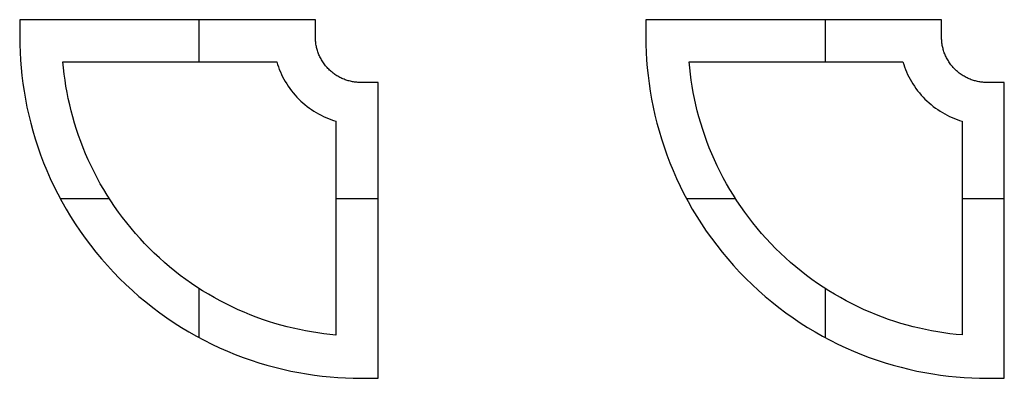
# Model space of a CAD drawing. Header units: metres. Extents: x -58192 to -57683, y -4634 to -4549.
# Tile 2 of 2: x -57916 to -57683, y -4634 to -4549. Entities that reach past the tile are written whole.
import ezdxf

# ---------------------------------------------------------------- set-up
doc = ezdxf.new("R2010")
doc.units = ezdxf.units.M
doc.layers.add('Default', color=7, linetype='Continuous', true_color=0x000000)

msp = doc.modelspace()

# ---------------------------------------------------------------- linework, layer by layer
at = {"layer": 'Default'}
for points in [[(-57846.41, -4549.15), (-57916.41, -4549.15)], [(-57846.41, -4549.15), (-57916.41, -4549.15)], [(-57916.41, -4549.15), (-57916.41, -4553.27)], [(-57916.41, -4549.15), (-57916.41, -4553.27)], [(-57846.41, -4549.15), (-57916.41, -4549.15)], [(-57916.41, -4549.15), (-57916.41, -4553.27)], [(-57873.99, -4549.15), (-57873.99, -4559.15)], [(-57873.99, -4549.15), (-57873.99, -4559.15)], [(-57846.41, -4553.27), (-57846.41, -4549.15)], [(-57846.41, -4553.27), (-57846.41, -4549.15)], [(-57846.41, -4553.27), (-57846.41, -4549.15)], [(-57698.18, -4549.15), (-57768.18, -4549.15)], [(-57698.18, -4549.15), (-57768.18, -4549.15)], [(-57768.18, -4549.15), (-57768.18, -4553.27)], [(-57768.18, -4549.15), (-57768.18, -4553.27)], [(-57698.18, -4549.15), (-57768.18, -4549.15)], [(-57768.18, -4549.15), (-57768.18, -4553.27)], [(-57725.76, -4549.15), (-57725.76, -4559.15)], [(-57725.76, -4549.15), (-57725.76, -4559.15)], [(-57698.18, -4553.27), (-57698.18, -4549.15)], [(-57698.18, -4553.27), (-57698.18, -4549.15)], [(-57698.18, -4553.27), (-57698.18, -4549.15)], [(-57916.41, -4553.27), (-57916.39, -4555.06), (-57916.33, -4556.86), (-57916.23, -4558.69), (-57916.09, -4560.52), (-57915.9, -4562.37), (-57915.66, -4564.22), (-57915.39, -4566.08), (-57915.06, -4567.96), (-57914.69, -4569.83), (-57914.28, -4571.71), (-57913.81, -4573.6), (-57913.3, -4575.48), (-57912.73, -4577.36), (-57912.12, -4579.24), (-57911.46, -4581.12), (-57910.74, -4582.98), (-57909.98, -4584.84), (-57909.17, -4586.69), (-57908.3, -4588.53), (-57907.39, -4590.35), (-57906.43, -4592.15), (-57905.42, -4593.94), (-57904.36, -4595.7), (-57903.25, -4597.44), (-57902.1, -4599.16), (-57900.89, -4600.85), (-57899.65, -4602.52), (-57898.36, -4604.15), (-57897.02, -4605.75), (-57895.64, -4607.32), (-57894.22, -4608.86), (-57892.77, -4610.35), (-57891.27, -4611.81), (-57889.73, -4613.23), (-57888.17, -4614.61), (-57886.56, -4615.94), (-57884.93, -4617.24), (-57883.27, -4618.48), (-57881.57, -4619.68), (-57879.86, -4620.84), (-57878.11, -4621.95), (-57876.35, -4623.01), (-57874.56, -4624.02), (-57872.76, -4624.98), (-57870.94, -4625.89), (-57869.1, -4626.76), (-57867.25, -4627.57), (-57865.4, -4628.33), (-57863.53, -4629.04), (-57861.65, -4629.71), (-57859.77, -4630.32), (-57857.89, -4630.88), (-57856.01, -4631.4), (-57854.13, -4631.86), (-57852.24, -4632.28), (-57850.37, -4632.65), (-57848.5, -4632.98), (-57846.63, -4633.25), (-57844.78, -4633.49), (-57842.93, -4633.67), (-57841.1, -4633.82), (-57839.28, -4633.92), (-57837.47, -4633.98), (-57835.68, -4634)], [(-57916.41, -4553.27), (-57916.39, -4555.06), (-57916.33, -4556.86), (-57916.23, -4558.69), (-57916.09, -4560.52), (-57915.9, -4562.37), (-57915.66, -4564.22), (-57915.39, -4566.08), (-57915.06, -4567.96), (-57914.69, -4569.83), (-57914.28, -4571.71), (-57913.81, -4573.6), (-57913.3, -4575.48), (-57912.73, -4577.36), (-57912.12, -4579.24), (-57911.46, -4581.12), (-57910.74, -4582.98), (-57909.98, -4584.84), (-57909.17, -4586.69), (-57908.3, -4588.53), (-57907.39, -4590.35), (-57906.43, -4592.15), (-57905.42, -4593.94), (-57904.36, -4595.7), (-57903.25, -4597.44), (-57902.1, -4599.16), (-57900.89, -4600.85), (-57899.65, -4602.52), (-57898.36, -4604.15), (-57897.02, -4605.75), (-57895.64, -4607.32), (-57894.22, -4608.86), (-57892.77, -4610.35), (-57891.27, -4611.81), (-57889.73, -4613.23), (-57888.17, -4614.61), (-57886.56, -4615.94), (-57884.93, -4617.24), (-57883.27, -4618.48), (-57881.57, -4619.68), (-57879.86, -4620.84), (-57878.11, -4621.95), (-57876.35, -4623.01), (-57874.56, -4624.02), (-57872.76, -4624.98), (-57870.94, -4625.89), (-57869.1, -4626.76), (-57867.25, -4627.57), (-57865.4, -4628.33), (-57863.53, -4629.04), (-57861.65, -4629.71), (-57859.77, -4630.32), (-57857.89, -4630.88), (-57856.01, -4631.4), (-57854.13, -4631.86), (-57852.24, -4632.28), (-57850.37, -4632.65), (-57848.5, -4632.98), (-57846.63, -4633.25), (-57844.78, -4633.49), (-57842.93, -4633.67), (-57841.1, -4633.82), (-57839.28, -4633.92), (-57837.47, -4633.98), (-57835.68, -4634)], [(-57916.41, -4553.27), (-57916.39, -4555.06), (-57916.33, -4556.86), (-57916.23, -4558.69), (-57916.09, -4560.52), (-57915.9, -4562.37), (-57915.66, -4564.22), (-57915.39, -4566.08), (-57915.06, -4567.96), (-57914.69, -4569.83), (-57914.28, -4571.71), (-57913.81, -4573.6), (-57913.3, -4575.48), (-57912.73, -4577.36), (-57912.12, -4579.24), (-57911.46, -4581.12), (-57910.74, -4582.98), (-57909.98, -4584.84), (-57909.17, -4586.69), (-57908.3, -4588.53), (-57907.39, -4590.35), (-57906.43, -4592.15), (-57905.42, -4593.94), (-57904.36, -4595.7), (-57903.25, -4597.44), (-57902.1, -4599.16), (-57900.89, -4600.85), (-57899.65, -4602.52), (-57898.36, -4604.15), (-57897.02, -4605.75), (-57895.64, -4607.32), (-57894.22, -4608.86), (-57892.77, -4610.35), (-57891.27, -4611.81), (-57889.73, -4613.23), (-57888.17, -4614.61), (-57886.56, -4615.94), (-57884.93, -4617.24), (-57883.27, -4618.48), (-57881.57, -4619.68), (-57879.86, -4620.84), (-57878.11, -4621.95), (-57876.35, -4623.01), (-57874.56, -4624.02), (-57872.76, -4624.98), (-57870.94, -4625.89), (-57869.1, -4626.76), (-57867.25, -4627.57), (-57865.4, -4628.33), (-57863.53, -4629.04), (-57861.65, -4629.71), (-57859.77, -4630.32), (-57857.89, -4630.88), (-57856.01, -4631.4), (-57854.13, -4631.86), (-57852.24, -4632.28), (-57850.37, -4632.65), (-57848.5, -4632.98), (-57846.63, -4633.25), (-57844.78, -4633.49), (-57842.93, -4633.67), (-57841.1, -4633.82), (-57839.28, -4633.92), (-57837.47, -4633.98), (-57835.68, -4634)], [(-57835.68, -4564), (-57835.92, -4564), (-57836.16, -4563.99), (-57836.4, -4563.98), (-57836.64, -4563.96), (-57836.89, -4563.93), (-57837.13, -4563.9), (-57837.38, -4563.86), (-57837.63, -4563.82), (-57837.88, -4563.77), (-57838.13, -4563.72), (-57838.38, -4563.65), (-57838.63, -4563.59), (-57838.88, -4563.51), (-57839.13, -4563.43), (-57839.38, -4563.34), (-57839.63, -4563.25), (-57839.88, -4563.14), (-57840.12, -4563.04), (-57840.37, -4562.92), (-57840.61, -4562.8), (-57840.85, -4562.67), (-57841.08, -4562.54), (-57841.32, -4562.4), (-57841.55, -4562.25), (-57841.78, -4562.1), (-57842, -4561.94), (-57842.23, -4561.77), (-57842.44, -4561.6), (-57842.66, -4561.42), (-57842.86, -4561.24), (-57843.07, -4561.05), (-57843.27, -4560.86), (-57843.46, -4560.66), (-57843.65, -4560.45), (-57843.83, -4560.24), (-57844.01, -4560.03), (-57844.18, -4559.81), (-57844.35, -4559.59), (-57844.51, -4559.37), (-57844.66, -4559.14), (-57844.81, -4558.91), (-57844.95, -4558.67), (-57845.08, -4558.44), (-57845.21, -4558.2), (-57845.33, -4557.95), (-57845.45, -4557.71), (-57845.56, -4557.46), (-57845.66, -4557.22), (-57845.75, -4556.97), (-57845.84, -4556.72), (-57845.92, -4556.47), (-57846, -4556.22), (-57846.07, -4555.97), (-57846.13, -4555.72), (-57846.18, -4555.47), (-57846.23, -4555.22), (-57846.28, -4554.97), (-57846.31, -4554.72), (-57846.34, -4554.48), (-57846.37, -4554.23), (-57846.39, -4553.99), (-57846.4, -4553.74), (-57846.41, -4553.5), (-57846.41, -4553.27)], [(-57835.68, -4564), (-57835.92, -4564), (-57836.16, -4563.99), (-57836.4, -4563.98), (-57836.64, -4563.96), (-57836.89, -4563.93), (-57837.13, -4563.9), (-57837.38, -4563.86), (-57837.63, -4563.82), (-57837.88, -4563.77), (-57838.13, -4563.72), (-57838.38, -4563.65), (-57838.63, -4563.59), (-57838.88, -4563.51), (-57839.13, -4563.43), (-57839.38, -4563.34), (-57839.63, -4563.25), (-57839.88, -4563.14), (-57840.12, -4563.04), (-57840.37, -4562.92), (-57840.61, -4562.8), (-57840.85, -4562.67), (-57841.08, -4562.54), (-57841.32, -4562.4), (-57841.55, -4562.25), (-57841.78, -4562.1), (-57842, -4561.94), (-57842.23, -4561.77), (-57842.44, -4561.6), (-57842.66, -4561.42), (-57842.86, -4561.24), (-57843.07, -4561.05), (-57843.27, -4560.86), (-57843.46, -4560.66), (-57843.65, -4560.45), (-57843.83, -4560.24), (-57844.01, -4560.03), (-57844.18, -4559.81), (-57844.35, -4559.59), (-57844.51, -4559.37), (-57844.66, -4559.14), (-57844.81, -4558.91), (-57844.95, -4558.67), (-57845.08, -4558.44), (-57845.21, -4558.2), (-57845.33, -4557.95), (-57845.45, -4557.71), (-57845.56, -4557.46), (-57845.66, -4557.22), (-57845.75, -4556.97), (-57845.84, -4556.72), (-57845.92, -4556.47), (-57846, -4556.22), (-57846.07, -4555.97), (-57846.13, -4555.72), (-57846.18, -4555.47), (-57846.23, -4555.22), (-57846.28, -4554.97), (-57846.31, -4554.72), (-57846.34, -4554.48), (-57846.37, -4554.23), (-57846.39, -4553.99), (-57846.4, -4553.74), (-57846.41, -4553.5), (-57846.41, -4553.27)], [(-57835.68, -4564), (-57835.92, -4564), (-57836.16, -4563.99), (-57836.4, -4563.98), (-57836.64, -4563.96), (-57836.89, -4563.93), (-57837.13, -4563.9), (-57837.38, -4563.86), (-57837.63, -4563.82), (-57837.88, -4563.77), (-57838.13, -4563.72), (-57838.38, -4563.65), (-57838.63, -4563.59), (-57838.88, -4563.51), (-57839.13, -4563.43), (-57839.38, -4563.34), (-57839.63, -4563.25), (-57839.88, -4563.14), (-57840.12, -4563.04), (-57840.37, -4562.92), (-57840.61, -4562.8), (-57840.85, -4562.67), (-57841.08, -4562.54), (-57841.32, -4562.4), (-57841.55, -4562.25), (-57841.78, -4562.1), (-57842, -4561.94), (-57842.23, -4561.77), (-57842.44, -4561.6), (-57842.66, -4561.42), (-57842.86, -4561.24), (-57843.07, -4561.05), (-57843.27, -4560.86), (-57843.46, -4560.66), (-57843.65, -4560.45), (-57843.83, -4560.24), (-57844.01, -4560.03), (-57844.18, -4559.81), (-57844.35, -4559.59), (-57844.51, -4559.37), (-57844.66, -4559.14), (-57844.81, -4558.91), (-57844.95, -4558.67), (-57845.08, -4558.44), (-57845.21, -4558.2), (-57845.33, -4557.95), (-57845.45, -4557.71), (-57845.56, -4557.46), (-57845.66, -4557.22), (-57845.75, -4556.97), (-57845.84, -4556.72), (-57845.92, -4556.47), (-57846, -4556.22), (-57846.07, -4555.97), (-57846.13, -4555.72), (-57846.18, -4555.47), (-57846.23, -4555.22), (-57846.28, -4554.97), (-57846.31, -4554.72), (-57846.34, -4554.48), (-57846.37, -4554.23), (-57846.39, -4553.99), (-57846.4, -4553.74), (-57846.41, -4553.5), (-57846.41, -4553.27)], [(-57768.18, -4553.27), (-57768.16, -4555.06), (-57768.1, -4556.86), (-57768, -4558.69), (-57767.86, -4560.52), (-57767.67, -4562.36), (-57767.44, -4564.22), (-57767.16, -4566.08), (-57766.84, -4567.96), (-57766.47, -4569.83), (-57766.05, -4571.71), (-57765.58, -4573.6), (-57765.07, -4575.48), (-57764.5, -4577.36), (-57763.89, -4579.24), (-57763.23, -4581.12), (-57762.52, -4582.98), (-57761.75, -4584.84), (-57760.94, -4586.69), (-57760.08, -4588.53), (-57759.17, -4590.35), (-57758.2, -4592.15), (-57757.19, -4593.94), (-57756.13, -4595.7), (-57755.02, -4597.44), (-57753.87, -4599.16), (-57752.67, -4600.85), (-57751.42, -4602.52), (-57750.13, -4604.15), (-57748.79, -4605.75), (-57747.42, -4607.32), (-57746, -4608.86), (-57744.54, -4610.35), (-57743.04, -4611.81), (-57741.51, -4613.23), (-57739.94, -4614.61), (-57738.34, -4615.94), (-57736.7, -4617.24), (-57735.04, -4618.48), (-57733.35, -4619.68), (-57731.63, -4620.84), (-57729.89, -4621.95), (-57728.12, -4623.01), (-57726.34, -4624.02), (-57724.53, -4624.98), (-57722.71, -4625.89), (-57720.87, -4626.76), (-57719.03, -4627.57), (-57717.17, -4628.33), (-57715.3, -4629.04), (-57713.43, -4629.71), (-57711.55, -4630.32), (-57709.66, -4630.88), (-57707.78, -4631.4), (-57705.9, -4631.86), (-57704.02, -4632.28), (-57702.14, -4632.65), (-57700.27, -4632.98), (-57698.41, -4633.25), (-57696.55, -4633.49), (-57694.7, -4633.67), (-57692.87, -4633.82), (-57691.05, -4633.92), (-57689.24, -4633.98), (-57687.45, -4634)], [(-57768.18, -4553.27), (-57768.16, -4555.06), (-57768.1, -4556.86), (-57768, -4558.69), (-57767.86, -4560.52), (-57767.67, -4562.36), (-57767.44, -4564.22), (-57767.16, -4566.08), (-57766.84, -4567.96), (-57766.47, -4569.83), (-57766.05, -4571.71), (-57765.58, -4573.6), (-57765.07, -4575.48), (-57764.5, -4577.36), (-57763.89, -4579.24), (-57763.23, -4581.12), (-57762.52, -4582.98), (-57761.75, -4584.84), (-57760.94, -4586.69), (-57760.08, -4588.53), (-57759.17, -4590.35), (-57758.2, -4592.15), (-57757.19, -4593.94), (-57756.13, -4595.7), (-57755.02, -4597.44), (-57753.87, -4599.16), (-57752.67, -4600.85), (-57751.42, -4602.52), (-57750.13, -4604.15), (-57748.79, -4605.75), (-57747.42, -4607.32), (-57746, -4608.86), (-57744.54, -4610.35), (-57743.04, -4611.81), (-57741.51, -4613.23), (-57739.94, -4614.61), (-57738.34, -4615.94), (-57736.7, -4617.24), (-57735.04, -4618.48), (-57733.35, -4619.68), (-57731.63, -4620.84), (-57729.89, -4621.95), (-57728.12, -4623.01), (-57726.34, -4624.02), (-57724.53, -4624.98), (-57722.71, -4625.89), (-57720.87, -4626.76), (-57719.03, -4627.57), (-57717.17, -4628.33), (-57715.3, -4629.04), (-57713.43, -4629.71), (-57711.55, -4630.32), (-57709.66, -4630.88), (-57707.78, -4631.4), (-57705.9, -4631.86), (-57704.02, -4632.28), (-57702.14, -4632.65), (-57700.27, -4632.98), (-57698.41, -4633.25), (-57696.55, -4633.49), (-57694.7, -4633.67), (-57692.87, -4633.82), (-57691.05, -4633.92), (-57689.24, -4633.98), (-57687.45, -4634)], [(-57768.18, -4553.27), (-57768.16, -4555.06), (-57768.1, -4556.86), (-57768, -4558.69), (-57767.86, -4560.52), (-57767.67, -4562.36), (-57767.44, -4564.22), (-57767.16, -4566.08), (-57766.84, -4567.96), (-57766.47, -4569.83), (-57766.05, -4571.71), (-57765.58, -4573.6), (-57765.07, -4575.48), (-57764.5, -4577.36), (-57763.89, -4579.24), (-57763.23, -4581.12), (-57762.52, -4582.98), (-57761.75, -4584.84), (-57760.94, -4586.69), (-57760.08, -4588.53), (-57759.17, -4590.35), (-57758.2, -4592.15), (-57757.19, -4593.94), (-57756.13, -4595.7), (-57755.02, -4597.44), (-57753.87, -4599.16), (-57752.67, -4600.85), (-57751.42, -4602.52), (-57750.13, -4604.15), (-57748.79, -4605.75), (-57747.42, -4607.32), (-57746, -4608.86), (-57744.54, -4610.35), (-57743.04, -4611.81), (-57741.51, -4613.23), (-57739.94, -4614.61), (-57738.34, -4615.94), (-57736.7, -4617.24), (-57735.04, -4618.48), (-57733.35, -4619.68), (-57731.63, -4620.84), (-57729.89, -4621.95), (-57728.12, -4623.01), (-57726.34, -4624.02), (-57724.53, -4624.98), (-57722.71, -4625.89), (-57720.87, -4626.76), (-57719.03, -4627.57), (-57717.17, -4628.33), (-57715.3, -4629.04), (-57713.43, -4629.71), (-57711.55, -4630.32), (-57709.66, -4630.88), (-57707.78, -4631.4), (-57705.9, -4631.86), (-57704.02, -4632.28), (-57702.14, -4632.65), (-57700.27, -4632.98), (-57698.41, -4633.25), (-57696.55, -4633.49), (-57694.7, -4633.67), (-57692.87, -4633.82), (-57691.05, -4633.92), (-57689.24, -4633.98), (-57687.45, -4634)], [(-57687.45, -4564), (-57687.69, -4564), (-57687.93, -4563.99), (-57688.17, -4563.98), (-57688.41, -4563.96), (-57688.66, -4563.93), (-57688.91, -4563.9), (-57689.15, -4563.86), (-57689.4, -4563.82), (-57689.65, -4563.77), (-57689.9, -4563.72), (-57690.15, -4563.65), (-57690.4, -4563.59), (-57690.65, -4563.51), (-57690.9, -4563.43), (-57691.15, -4563.34), (-57691.4, -4563.25), (-57691.65, -4563.14), (-57691.89, -4563.04), (-57692.14, -4562.92), (-57692.38, -4562.8), (-57692.62, -4562.67), (-57692.86, -4562.54), (-57693.09, -4562.4), (-57693.32, -4562.25), (-57693.55, -4562.1), (-57693.78, -4561.94), (-57694, -4561.77), (-57694.22, -4561.6), (-57694.43, -4561.42), (-57694.64, -4561.24), (-57694.84, -4561.05), (-57695.04, -4560.86), (-57695.23, -4560.66), (-57695.42, -4560.45), (-57695.61, -4560.24), (-57695.78, -4560.03), (-57695.96, -4559.81), (-57696.12, -4559.59), (-57696.28, -4559.37), (-57696.43, -4559.14), (-57696.58, -4558.91), (-57696.72, -4558.67), (-57696.86, -4558.44), (-57696.99, -4558.2), (-57697.11, -4557.95), (-57697.22, -4557.71), (-57697.33, -4557.46), (-57697.43, -4557.22), (-57697.53, -4556.97), (-57697.61, -4556.72), (-57697.7, -4556.47), (-57697.77, -4556.22), (-57697.84, -4555.97), (-57697.9, -4555.72), (-57697.96, -4555.47), (-57698.01, -4555.22), (-57698.05, -4554.97), (-57698.09, -4554.72), (-57698.12, -4554.48), (-57698.14, -4554.23), (-57698.16, -4553.99), (-57698.17, -4553.74), (-57698.18, -4553.5), (-57698.18, -4553.27)], [(-57687.45, -4564), (-57687.69, -4564), (-57687.93, -4563.99), (-57688.17, -4563.98), (-57688.41, -4563.96), (-57688.66, -4563.93), (-57688.91, -4563.9), (-57689.15, -4563.86), (-57689.4, -4563.82), (-57689.65, -4563.77), (-57689.9, -4563.72), (-57690.15, -4563.65), (-57690.4, -4563.59), (-57690.65, -4563.51), (-57690.9, -4563.43), (-57691.15, -4563.34), (-57691.4, -4563.25), (-57691.65, -4563.14), (-57691.89, -4563.04), (-57692.14, -4562.92), (-57692.38, -4562.8), (-57692.62, -4562.67), (-57692.86, -4562.54), (-57693.09, -4562.4), (-57693.32, -4562.25), (-57693.55, -4562.1), (-57693.78, -4561.94), (-57694, -4561.77), (-57694.22, -4561.6), (-57694.43, -4561.42), (-57694.64, -4561.24), (-57694.84, -4561.05), (-57695.04, -4560.86), (-57695.23, -4560.66), (-57695.42, -4560.45), (-57695.61, -4560.24), (-57695.78, -4560.03), (-57695.96, -4559.81), (-57696.12, -4559.59), (-57696.28, -4559.37), (-57696.43, -4559.14), (-57696.58, -4558.91), (-57696.72, -4558.67), (-57696.86, -4558.44), (-57696.99, -4558.2), (-57697.11, -4557.95), (-57697.22, -4557.71), (-57697.33, -4557.46), (-57697.43, -4557.22), (-57697.53, -4556.97), (-57697.61, -4556.72), (-57697.7, -4556.47), (-57697.77, -4556.22), (-57697.84, -4555.97), (-57697.9, -4555.72), (-57697.96, -4555.47), (-57698.01, -4555.22), (-57698.05, -4554.97), (-57698.09, -4554.72), (-57698.12, -4554.48), (-57698.14, -4554.23), (-57698.16, -4553.99), (-57698.17, -4553.74), (-57698.18, -4553.5), (-57698.18, -4553.27)], [(-57687.45, -4564), (-57687.69, -4564), (-57687.93, -4563.99), (-57688.17, -4563.98), (-57688.41, -4563.96), (-57688.66, -4563.93), (-57688.91, -4563.9), (-57689.15, -4563.86), (-57689.4, -4563.82), (-57689.65, -4563.77), (-57689.9, -4563.72), (-57690.15, -4563.65), (-57690.4, -4563.59), (-57690.65, -4563.51), (-57690.9, -4563.43), (-57691.15, -4563.34), (-57691.4, -4563.25), (-57691.65, -4563.14), (-57691.89, -4563.04), (-57692.14, -4562.92), (-57692.38, -4562.8), (-57692.62, -4562.67), (-57692.86, -4562.54), (-57693.09, -4562.4), (-57693.32, -4562.25), (-57693.55, -4562.1), (-57693.78, -4561.94), (-57694, -4561.77), (-57694.22, -4561.6), (-57694.43, -4561.42), (-57694.64, -4561.24), (-57694.84, -4561.05), (-57695.04, -4560.86), (-57695.23, -4560.66), (-57695.42, -4560.45), (-57695.61, -4560.24), (-57695.78, -4560.03), (-57695.96, -4559.81), (-57696.12, -4559.59), (-57696.28, -4559.37), (-57696.43, -4559.14), (-57696.58, -4558.91), (-57696.72, -4558.67), (-57696.86, -4558.44), (-57696.99, -4558.2), (-57697.11, -4557.95), (-57697.22, -4557.71), (-57697.33, -4557.46), (-57697.43, -4557.22), (-57697.53, -4556.97), (-57697.61, -4556.72), (-57697.7, -4556.47), (-57697.77, -4556.22), (-57697.84, -4555.97), (-57697.9, -4555.72), (-57697.96, -4555.47), (-57698.01, -4555.22), (-57698.05, -4554.97), (-57698.09, -4554.72), (-57698.12, -4554.48), (-57698.14, -4554.23), (-57698.16, -4553.99), (-57698.17, -4553.74), (-57698.18, -4553.5), (-57698.18, -4553.27)], [(-57906.17, -4559.15), (-57855.56, -4559.15)], [(-57906.17, -4559.15), (-57855.56, -4559.15)], [(-57841.56, -4623.76), (-57842.99, -4623.62), (-57844.42, -4623.46), (-57845.86, -4623.26), (-57847.31, -4623.04), (-57848.76, -4622.78), (-57850.21, -4622.49), (-57851.67, -4622.17), (-57853.13, -4621.81), (-57854.58, -4621.43), (-57856.04, -4621), (-57857.5, -4620.55), (-57858.96, -4620.06), (-57860.41, -4619.54), (-57861.85, -4618.98), (-57863.29, -4618.39), (-57864.72, -4617.76), (-57866.15, -4617.1), (-57867.56, -4616.41), (-57868.97, -4615.68), (-57870.36, -4614.91), (-57871.74, -4614.12), (-57873.1, -4613.29), (-57874.45, -4612.43), (-57875.78, -4611.53), (-57877.09, -4610.61), (-57878.39, -4609.65), (-57879.66, -4608.66), (-57880.91, -4607.64), (-57882.15, -4606.6), (-57883.35, -4605.52), (-57884.54, -4604.41), (-57885.69, -4603.28), (-57886.83, -4602.12), (-57887.93, -4600.94), (-57889.01, -4599.73), (-57890.05, -4598.5), (-57891.07, -4597.25), (-57892.06, -4595.98), (-57893.02, -4594.68), (-57893.95, -4593.37), (-57894.84, -4592.04), (-57895.7, -4590.69), (-57896.53, -4589.32), (-57897.33, -4587.95), (-57898.09, -4586.55), (-57898.82, -4585.15), (-57899.51, -4583.74), (-57900.17, -4582.31), (-57900.8, -4580.88), (-57901.39, -4579.44), (-57901.95, -4577.99), (-57902.47, -4576.54), (-57902.96, -4575.09), (-57903.42, -4573.63), (-57903.84, -4572.17), (-57904.23, -4570.71), (-57904.58, -4569.26), (-57904.9, -4567.8), (-57905.19, -4566.34), (-57905.45, -4564.89), (-57905.67, -4563.45), (-57905.87, -4562.01), (-57906.03, -4560.57), (-57906.17, -4559.15)], [(-57841.56, -4623.76), (-57842.99, -4623.62), (-57844.42, -4623.46), (-57845.86, -4623.26), (-57847.31, -4623.04), (-57848.76, -4622.78), (-57850.21, -4622.49), (-57851.67, -4622.17), (-57853.13, -4621.81), (-57854.58, -4621.43), (-57856.04, -4621), (-57857.5, -4620.55), (-57858.96, -4620.06), (-57860.41, -4619.54), (-57861.85, -4618.98), (-57863.29, -4618.39), (-57864.72, -4617.76), (-57866.15, -4617.1), (-57867.56, -4616.41), (-57868.97, -4615.68), (-57870.36, -4614.91), (-57871.74, -4614.12), (-57873.1, -4613.29), (-57874.45, -4612.43), (-57875.78, -4611.53), (-57877.09, -4610.61), (-57878.39, -4609.65), (-57879.66, -4608.66), (-57880.91, -4607.64), (-57882.15, -4606.6), (-57883.35, -4605.52), (-57884.54, -4604.41), (-57885.69, -4603.28), (-57886.83, -4602.12), (-57887.93, -4600.94), (-57889.01, -4599.73), (-57890.05, -4598.5), (-57891.07, -4597.25), (-57892.06, -4595.98), (-57893.02, -4594.68), (-57893.95, -4593.37), (-57894.84, -4592.04), (-57895.7, -4590.69), (-57896.53, -4589.32), (-57897.33, -4587.95), (-57898.09, -4586.55), (-57898.82, -4585.15), (-57899.51, -4583.74), (-57900.17, -4582.31), (-57900.8, -4580.88), (-57901.39, -4579.44), (-57901.95, -4577.99), (-57902.47, -4576.54), (-57902.96, -4575.09), (-57903.42, -4573.63), (-57903.84, -4572.17), (-57904.23, -4570.71), (-57904.58, -4569.26), (-57904.9, -4567.8), (-57905.19, -4566.34), (-57905.45, -4564.89), (-57905.67, -4563.45), (-57905.87, -4562.01), (-57906.03, -4560.57), (-57906.17, -4559.15)], [(-57906.17, -4559.15), (-57855.56, -4559.15)], [(-57841.56, -4623.76), (-57842.99, -4623.62), (-57844.42, -4623.46), (-57845.86, -4623.26), (-57847.31, -4623.04), (-57848.76, -4622.78), (-57850.21, -4622.49), (-57851.67, -4622.17), (-57853.13, -4621.81), (-57854.58, -4621.43), (-57856.04, -4621), (-57857.5, -4620.55), (-57858.96, -4620.06), (-57860.41, -4619.54), (-57861.85, -4618.98), (-57863.29, -4618.39), (-57864.72, -4617.76), (-57866.15, -4617.1), (-57867.56, -4616.41), (-57868.97, -4615.68), (-57870.36, -4614.91), (-57871.74, -4614.12), (-57873.1, -4613.29), (-57874.45, -4612.43), (-57875.78, -4611.53), (-57877.09, -4610.61), (-57878.39, -4609.65), (-57879.66, -4608.66), (-57880.91, -4607.64), (-57882.15, -4606.6), (-57883.35, -4605.52), (-57884.54, -4604.41), (-57885.69, -4603.28), (-57886.83, -4602.12), (-57887.93, -4600.94), (-57889.01, -4599.73), (-57890.05, -4598.5), (-57891.07, -4597.25), (-57892.06, -4595.98), (-57893.02, -4594.68), (-57893.95, -4593.37), (-57894.84, -4592.04), (-57895.7, -4590.69), (-57896.53, -4589.32), (-57897.33, -4587.95), (-57898.09, -4586.55), (-57898.82, -4585.15), (-57899.51, -4583.74), (-57900.17, -4582.31), (-57900.8, -4580.88), (-57901.39, -4579.44), (-57901.95, -4577.99), (-57902.47, -4576.54), (-57902.96, -4575.09), (-57903.42, -4573.63), (-57903.84, -4572.17), (-57904.23, -4570.71), (-57904.58, -4569.26), (-57904.9, -4567.8), (-57905.19, -4566.34), (-57905.45, -4564.89), (-57905.67, -4563.45), (-57905.87, -4562.01), (-57906.03, -4560.57), (-57906.17, -4559.15)], [(-57855.56, -4559.15), (-57855.37, -4559.74), (-57855.17, -4560.33), (-57854.95, -4560.92), (-57854.7, -4561.51), (-57854.44, -4562.09), (-57854.16, -4562.66), (-57853.86, -4563.23), (-57853.54, -4563.79), (-57853.2, -4564.35), (-57852.84, -4564.89), (-57852.47, -4565.43), (-57852.08, -4565.95), (-57851.67, -4566.47), (-57851.24, -4566.97), (-57850.8, -4567.45), (-57850.34, -4567.93), (-57849.87, -4568.39), (-57849.38, -4568.83), (-57848.88, -4569.25), (-57848.37, -4569.66), (-57847.84, -4570.06), (-57847.31, -4570.43), (-57846.76, -4570.79), (-57846.21, -4571.13), (-57845.64, -4571.45), (-57845.07, -4571.75), (-57844.5, -4572.03), (-57843.92, -4572.29), (-57843.33, -4572.54), (-57842.74, -4572.76), (-57842.15, -4572.96), (-57841.56, -4573.15)], [(-57855.56, -4559.15), (-57855.37, -4559.74), (-57855.17, -4560.33), (-57854.95, -4560.92), (-57854.7, -4561.51), (-57854.44, -4562.09), (-57854.16, -4562.66), (-57853.86, -4563.23), (-57853.54, -4563.79), (-57853.2, -4564.35), (-57852.84, -4564.89), (-57852.47, -4565.43), (-57852.08, -4565.95), (-57851.67, -4566.47), (-57851.24, -4566.97), (-57850.8, -4567.45), (-57850.34, -4567.93), (-57849.87, -4568.39), (-57849.38, -4568.83), (-57848.88, -4569.25), (-57848.37, -4569.66), (-57847.84, -4570.06), (-57847.31, -4570.43), (-57846.76, -4570.79), (-57846.21, -4571.13), (-57845.64, -4571.45), (-57845.07, -4571.75), (-57844.5, -4572.03), (-57843.92, -4572.29), (-57843.33, -4572.54), (-57842.74, -4572.76), (-57842.15, -4572.96), (-57841.56, -4573.15)], [(-57855.56, -4559.15), (-57855.37, -4559.74), (-57855.17, -4560.33), (-57854.95, -4560.92), (-57854.7, -4561.51), (-57854.44, -4562.09), (-57854.16, -4562.66), (-57853.86, -4563.23), (-57853.54, -4563.79), (-57853.2, -4564.35), (-57852.84, -4564.89), (-57852.47, -4565.43), (-57852.08, -4565.95), (-57851.67, -4566.47), (-57851.24, -4566.97), (-57850.8, -4567.45), (-57850.34, -4567.93), (-57849.87, -4568.39), (-57849.38, -4568.83), (-57848.88, -4569.25), (-57848.37, -4569.66), (-57847.84, -4570.06), (-57847.31, -4570.43), (-57846.76, -4570.79), (-57846.21, -4571.13), (-57845.64, -4571.45), (-57845.07, -4571.75), (-57844.5, -4572.03), (-57843.92, -4572.29), (-57843.33, -4572.54), (-57842.74, -4572.76), (-57842.15, -4572.96), (-57841.56, -4573.15)], [(-57757.94, -4559.15), (-57707.33, -4559.15)], [(-57757.94, -4559.15), (-57707.33, -4559.15)], [(-57693.33, -4623.75), (-57694.76, -4623.62), (-57696.19, -4623.46), (-57697.63, -4623.26), (-57699.08, -4623.04), (-57700.53, -4622.78), (-57701.98, -4622.49), (-57703.44, -4622.17), (-57704.9, -4621.81), (-57706.36, -4621.43), (-57707.82, -4621), (-57709.27, -4620.55), (-57710.73, -4620.06), (-57712.18, -4619.54), (-57713.62, -4618.98), (-57715.06, -4618.39), (-57716.5, -4617.76), (-57717.92, -4617.1), (-57719.34, -4616.41), (-57720.74, -4615.68), (-57722.13, -4614.91), (-57723.51, -4614.12), (-57724.87, -4613.29), (-57726.22, -4612.43), (-57727.55, -4611.53), (-57728.87, -4610.61), (-57730.16, -4609.65), (-57731.43, -4608.66), (-57732.69, -4607.64), (-57733.92, -4606.59), (-57735.13, -4605.52), (-57736.31, -4604.41), (-57737.47, -4603.28), (-57738.6, -4602.12), (-57739.7, -4600.94), (-57740.78, -4599.73), (-57741.83, -4598.5), (-57742.85, -4597.25), (-57743.83, -4595.98), (-57744.79, -4594.68), (-57745.72, -4593.37), (-57746.61, -4592.04), (-57747.47, -4590.69), (-57748.3, -4589.32), (-57749.1, -4587.95), (-57749.86, -4586.55), (-57750.59, -4585.15), (-57751.29, -4583.74), (-57751.95, -4582.31), (-57752.57, -4580.88), (-57753.16, -4579.44), (-57753.72, -4577.99), (-57754.24, -4576.54), (-57754.73, -4575.09), (-57755.19, -4573.63), (-57755.61, -4572.17), (-57756, -4570.71), (-57756.35, -4569.26), (-57756.68, -4567.8), (-57756.96, -4566.34), (-57757.22, -4564.89), (-57757.45, -4563.45), (-57757.64, -4562.01), (-57757.81, -4560.57), (-57757.94, -4559.15)], [(-57693.33, -4623.75), (-57694.76, -4623.62), (-57696.19, -4623.46), (-57697.63, -4623.26), (-57699.08, -4623.04), (-57700.53, -4622.78), (-57701.98, -4622.49), (-57703.44, -4622.17), (-57704.9, -4621.81), (-57706.36, -4621.43), (-57707.82, -4621), (-57709.27, -4620.55), (-57710.73, -4620.06), (-57712.18, -4619.54), (-57713.62, -4618.98), (-57715.06, -4618.39), (-57716.5, -4617.76), (-57717.92, -4617.1), (-57719.34, -4616.41), (-57720.74, -4615.68), (-57722.13, -4614.91), (-57723.51, -4614.12), (-57724.87, -4613.29), (-57726.22, -4612.43), (-57727.55, -4611.53), (-57728.87, -4610.61), (-57730.16, -4609.65), (-57731.43, -4608.66), (-57732.69, -4607.64), (-57733.92, -4606.59), (-57735.13, -4605.52), (-57736.31, -4604.41), (-57737.47, -4603.28), (-57738.6, -4602.12), (-57739.7, -4600.94), (-57740.78, -4599.73), (-57741.83, -4598.5), (-57742.85, -4597.25), (-57743.83, -4595.98), (-57744.79, -4594.68), (-57745.72, -4593.37), (-57746.61, -4592.04), (-57747.47, -4590.69), (-57748.3, -4589.32), (-57749.1, -4587.95), (-57749.86, -4586.55), (-57750.59, -4585.15), (-57751.29, -4583.74), (-57751.95, -4582.31), (-57752.57, -4580.88), (-57753.16, -4579.44), (-57753.72, -4577.99), (-57754.24, -4576.54), (-57754.73, -4575.09), (-57755.19, -4573.63), (-57755.61, -4572.17), (-57756, -4570.71), (-57756.35, -4569.26), (-57756.68, -4567.8), (-57756.96, -4566.34), (-57757.22, -4564.89), (-57757.45, -4563.45), (-57757.64, -4562.01), (-57757.81, -4560.57), (-57757.94, -4559.15)], [(-57757.94, -4559.15), (-57707.33, -4559.15)], [(-57693.33, -4623.75), (-57694.76, -4623.62), (-57696.19, -4623.46), (-57697.63, -4623.26), (-57699.08, -4623.04), (-57700.53, -4622.78), (-57701.98, -4622.49), (-57703.44, -4622.17), (-57704.9, -4621.81), (-57706.36, -4621.43), (-57707.82, -4621), (-57709.27, -4620.55), (-57710.73, -4620.06), (-57712.18, -4619.54), (-57713.62, -4618.98), (-57715.06, -4618.39), (-57716.5, -4617.76), (-57717.92, -4617.1), (-57719.34, -4616.41), (-57720.74, -4615.68), (-57722.13, -4614.91), (-57723.51, -4614.12), (-57724.87, -4613.29), (-57726.22, -4612.43), (-57727.55, -4611.53), (-57728.87, -4610.61), (-57730.16, -4609.65), (-57731.43, -4608.66), (-57732.69, -4607.64), (-57733.92, -4606.59), (-57735.13, -4605.52), (-57736.31, -4604.41), (-57737.47, -4603.28), (-57738.6, -4602.12), (-57739.7, -4600.94), (-57740.78, -4599.73), (-57741.83, -4598.5), (-57742.85, -4597.25), (-57743.83, -4595.98), (-57744.79, -4594.68), (-57745.72, -4593.37), (-57746.61, -4592.04), (-57747.47, -4590.69), (-57748.3, -4589.32), (-57749.1, -4587.95), (-57749.86, -4586.55), (-57750.59, -4585.15), (-57751.29, -4583.74), (-57751.95, -4582.31), (-57752.57, -4580.88), (-57753.16, -4579.44), (-57753.72, -4577.99), (-57754.24, -4576.54), (-57754.73, -4575.09), (-57755.19, -4573.63), (-57755.61, -4572.17), (-57756, -4570.71), (-57756.35, -4569.26), (-57756.68, -4567.8), (-57756.96, -4566.34), (-57757.22, -4564.89), (-57757.45, -4563.45), (-57757.64, -4562.01), (-57757.81, -4560.57), (-57757.94, -4559.15)], [(-57707.33, -4559.15), (-57707.15, -4559.74), (-57706.94, -4560.33), (-57706.72, -4560.92), (-57706.48, -4561.5), (-57706.21, -4562.09), (-57705.93, -4562.66), (-57705.63, -4563.23), (-57705.31, -4563.79), (-57704.97, -4564.35), (-57704.62, -4564.89), (-57704.24, -4565.43), (-57703.85, -4565.95), (-57703.44, -4566.47), (-57703.01, -4566.97), (-57702.57, -4567.45), (-57702.11, -4567.93), (-57701.64, -4568.38), (-57701.15, -4568.83), (-57700.65, -4569.25), (-57700.14, -4569.66), (-57699.61, -4570.06), (-57699.08, -4570.43), (-57698.53, -4570.79), (-57697.98, -4571.13), (-57697.42, -4571.45), (-57696.85, -4571.75), (-57696.27, -4572.03), (-57695.69, -4572.29), (-57695.1, -4572.53), (-57694.52, -4572.76), (-57693.92, -4572.96), (-57693.33, -4573.15)], [(-57707.33, -4559.15), (-57707.15, -4559.74), (-57706.94, -4560.33), (-57706.72, -4560.92), (-57706.48, -4561.5), (-57706.21, -4562.09), (-57705.93, -4562.66), (-57705.63, -4563.23), (-57705.31, -4563.79), (-57704.97, -4564.35), (-57704.62, -4564.89), (-57704.24, -4565.43), (-57703.85, -4565.95), (-57703.44, -4566.47), (-57703.01, -4566.97), (-57702.57, -4567.45), (-57702.11, -4567.93), (-57701.64, -4568.38), (-57701.15, -4568.83), (-57700.65, -4569.25), (-57700.14, -4569.66), (-57699.61, -4570.06), (-57699.08, -4570.43), (-57698.53, -4570.79), (-57697.98, -4571.13), (-57697.42, -4571.45), (-57696.85, -4571.75), (-57696.27, -4572.03), (-57695.69, -4572.29), (-57695.1, -4572.53), (-57694.52, -4572.76), (-57693.92, -4572.96), (-57693.33, -4573.15)], [(-57707.33, -4559.15), (-57707.15, -4559.74), (-57706.94, -4560.33), (-57706.72, -4560.92), (-57706.48, -4561.5), (-57706.21, -4562.09), (-57705.93, -4562.66), (-57705.63, -4563.23), (-57705.31, -4563.79), (-57704.97, -4564.35), (-57704.62, -4564.89), (-57704.24, -4565.43), (-57703.85, -4565.95), (-57703.44, -4566.47), (-57703.01, -4566.97), (-57702.57, -4567.45), (-57702.11, -4567.93), (-57701.64, -4568.38), (-57701.15, -4568.83), (-57700.65, -4569.25), (-57700.14, -4569.66), (-57699.61, -4570.06), (-57699.08, -4570.43), (-57698.53, -4570.79), (-57697.98, -4571.13), (-57697.42, -4571.45), (-57696.85, -4571.75), (-57696.27, -4572.03), (-57695.69, -4572.29), (-57695.1, -4572.53), (-57694.52, -4572.76), (-57693.92, -4572.96), (-57693.33, -4573.15)], [(-57831.56, -4564), (-57835.68, -4564)], [(-57831.56, -4564), (-57835.68, -4564)], [(-57831.56, -4564), (-57835.68, -4564)], [(-57831.56, -4634), (-57831.56, -4564)], [(-57831.56, -4634), (-57831.56, -4564)], [(-57831.56, -4634), (-57831.56, -4564)], [(-57683.33, -4564), (-57687.45, -4564)], [(-57683.33, -4564), (-57687.45, -4564)], [(-57683.33, -4564), (-57687.45, -4564)], [(-57683.33, -4634), (-57683.33, -4564)], [(-57683.33, -4634), (-57683.33, -4564)], [(-57683.33, -4634), (-57683.33, -4564)], [(-57841.56, -4573.15), (-57841.56, -4623.76)], [(-57841.56, -4573.15), (-57841.56, -4623.76)], [(-57841.56, -4573.15), (-57841.56, -4623.76)], [(-57693.33, -4573.15), (-57693.33, -4623.75)], [(-57693.33, -4573.15), (-57693.33, -4623.75)], [(-57693.33, -4573.15), (-57693.33, -4623.75)], [(-57895.14, -4591.57), (-57906.74, -4591.57)], [(-57895.14, -4591.57), (-57906.74, -4591.57)], [(-57831.56, -4591.57), (-57841.56, -4591.57)], [(-57831.56, -4591.57), (-57841.56, -4591.57)], [(-57746.91, -4591.57), (-57758.52, -4591.57)], [(-57746.91, -4591.57), (-57758.52, -4591.57)], [(-57683.33, -4591.57), (-57693.33, -4591.57)], [(-57683.33, -4591.57), (-57693.33, -4591.57)], [(-57873.99, -4612.73), (-57873.99, -4624.33)], [(-57873.99, -4612.73), (-57873.99, -4624.33)], [(-57725.76, -4612.73), (-57725.76, -4624.33)], [(-57725.76, -4612.73), (-57725.76, -4624.33)], [(-57835.68, -4634), (-57831.56, -4634)], [(-57835.68, -4634), (-57831.56, -4634)], [(-57835.68, -4634), (-57831.56, -4634)], [(-57687.45, -4634), (-57683.33, -4634)], [(-57687.45, -4634), (-57683.33, -4634)], [(-57687.45, -4634), (-57683.33, -4634)]]:
    msp.add_lwpolyline(points, dxfattribs=at)
at = {"layer": 'Default', "extrusion": (1, 0, 0)}
for points in [[(-4549.15, -1.5), (-4549.15, 148.5)], [(-4549.15, -1.5), (-4549.15, 148.5)], [(-4549.15, -1.5), (-4549.15, 148.5)], [(-4549.15, -1.5), (-4549.15, 100.42)], [(-4549.15, -1.5), (-4549.15, 100.42)], [(-4549.15, -1.5), (-4549.15, 100.42)], [(-4551.21, -1.5), (-4551.21, 148.5)], [(-4551.21, -1.5), (-4551.21, 148.5)], [(-4551.21, -1.5), (-4551.21, 100.42)], [(-4551.21, -1.5), (-4551.21, 100.42)], [(-4553.27, -1.5), (-4553.27, 148.5)], [(-4553.27, -1.5), (-4553.27, 148.5)], [(-4553.27, -1.5), (-4553.27, 100.42)], [(-4553.27, -1.5), (-4553.27, 100.42)], [(-4559.15, -1.5), (-4559.15, 148.5)], [(-4559.15, -1.5), (-4559.15, 148.5)], [(-4559.15, -1.5), (-4559.15, 148.5)], [(-4560.86, -1.5), (-4560.86, 148.5)], [(-4559.15, -1.5), (-4559.15, 100.42)], [(-4559.15, -1.5), (-4559.15, 100.42)], [(-4559.15, -1.5), (-4559.15, 100.42)], [(-4560.86, -1.5), (-4560.86, 100.42)], [(-4564, -1.5), (-4564, 148.5)], [(-4564, -1.5), (-4564, 148.5)], [(-4564, -1.5), (-4564, 148.5)], [(-4564, -1.5), (-4564, 100.42)], [(-4564, -1.5), (-4564, 100.42)], [(-4564, -1.5), (-4564, 100.42)], [(-4567.93, -1.5), (-4567.93, 148.5)], [(-4567.93, -1.5), (-4567.93, 100.42)], [(-4573.15, -1.5), (-4573.15, 148.5)], [(-4573.15, -1.5), (-4573.15, 100.42)], [(-4598.45, -1.5), (-4598.45, 148.5)], [(-4598.45, -1.5), (-4598.45, 100.42)], [(-4599, -1.5), (-4599, 148.5)], [(-4599, -1.5), (-4599, 100.42)], [(-4603.28, -1.5), (-4603.28, 148.5)], [(-4603.28, -1.5), (-4603.28, 100.42)], [(-4610.35, -1.5), (-4610.35, 148.5)], [(-4610.35, -1.5), (-4610.35, 100.42)], [(-4623.76, -1.5), (-4623.76, 148.5)], [(-4623.75, -1.5), (-4623.75, 100.42)], [(-4634, -1.5), (-4634, 148.5)], [(-4634, -1.5), (-4634, 148.5)], [(-4634, -1.5), (-4634, 148.5)], [(-4634, -1.5), (-4634, 100.42)], [(-4634, -1.5), (-4634, 100.42)], [(-4634, -1.5), (-4634, 100.42)]]:
    msp.add_lwpolyline(points, dxfattribs=at)

doc.saveas('drawing.dxf')
